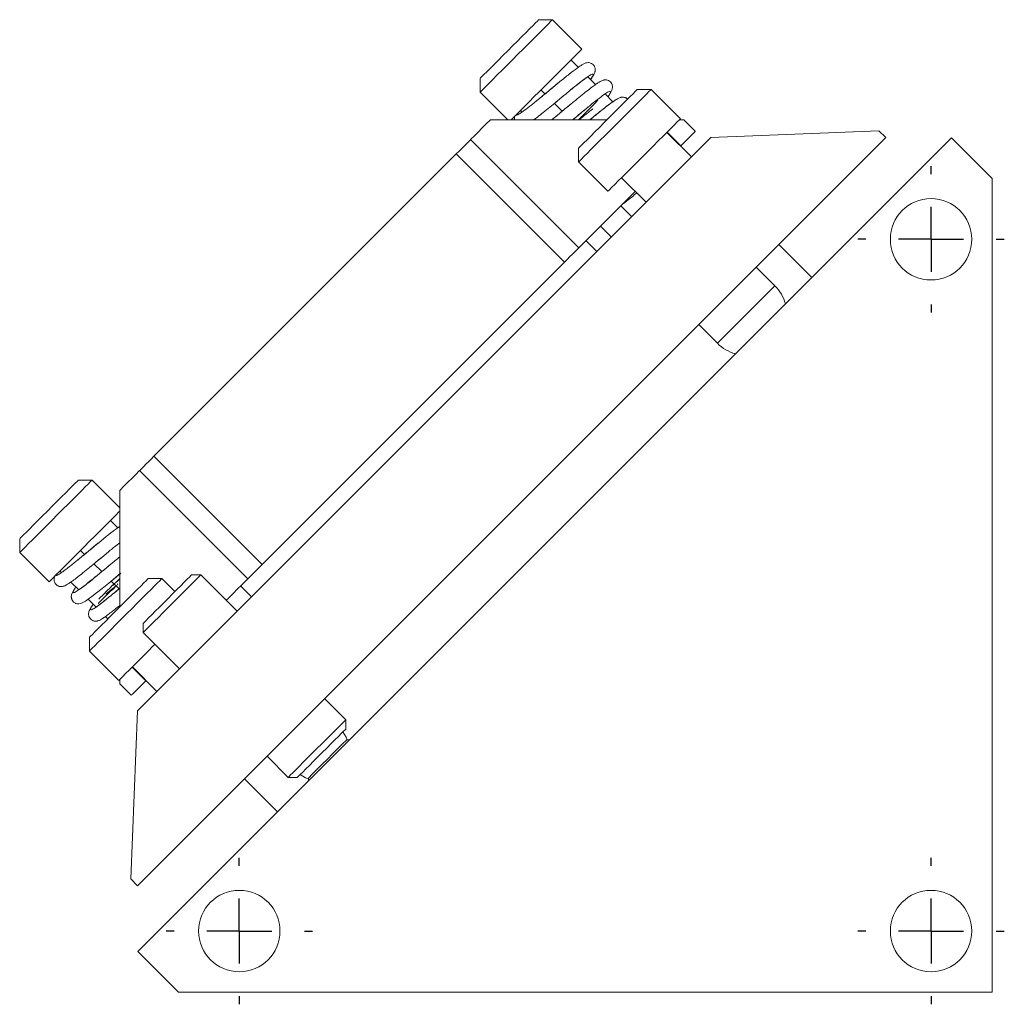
# Model space of a CAD drawing. Header units: inches. Extents: x 2 to 20, y 2.6 to 15.
# Tile 2 of 5: x 11.6 to 14.6, y 2.6 to 5.6. Entities that reach past the tile are written whole.
import ezdxf

# ---------------------------------------------------------------- set-up
doc = ezdxf.new("R2010")
doc.units = ezdxf.units.IN
doc.header["$MEASUREMENT"] = 0
doc.layers.add('SLD-0', color=7, linetype='Continuous')

# ---------------------------------------------------------------- blocks, each defined once
blk = doc.blocks.new('SW_CENTERMARKSYMBOL_7')
at = {"layer": 'SLD-0', "color": 0}
for p, q in [((0, 0.2), (0, 0.225)), ((0, 0), (0, 0.1)), ((-0.2, 0), (-0.225, 0)), ((0, 0), (-0.1, 0)), ((0, 0), (0, -0.1)), ((0, 0), (0.1, 0)), ((0.2, 0), (0.225, 0)), ((0, -0.2), (0, -0.225))]:
    blk.add_line(p, q, dxfattribs=at)
blk = doc.blocks.new('SW_CENTERMARKSYMBOL_8')
at = {"layer": 'SLD-0', "color": 0}
for p, q in [((0, 0.2), (0, 0.225)), ((0, 0), (0, 0.1)), ((-0.2, 0), (-0.225, 0)), ((0, 0), (-0.1, 0)), ((0, 0), (0, -0.1)), ((0, 0), (0.1, 0)), ((0.2, 0), (0.225, 0)), ((0, -0.2), (0, -0.225))]:
    blk.add_line(p, q, dxfattribs=at)
blk = doc.blocks.new('SW_CENTERMARKSYMBOL_9')
at = {"layer": 'SLD-0', "color": 0}
for p, q in [((0, 0.2), (0, 0.225)), ((0, 0), (0, 0.1)), ((-0.2, 0), (-0.225, 0)), ((0, 0), (-0.1, 0)), ((0, 0), (0, -0.1)), ((0, 0), (0.1, 0)), ((0.2, 0), (0.225, 0)), ((0, -0.2), (0, -0.225))]:
    blk.add_line(p, q, dxfattribs=at)

msp = doc.modelspace()

# ---------------------------------------------------------------- linework, layer by layer
at = {"color": 7, "linetype": 'Continuous', "lineweight": 15}
for p, q in [((13.2557, 5.6489), (13.2132, 5.6489)), ((13.3458, 5.5588), (13.2557, 5.6489)), ((13.3347, 5.5027), (13.3122, 5.5252)), ((13.033, 5.4686), (13.033, 5.4262)), ((13.2684, 5.4506), (13.2482, 5.434)), ((13.2684, 5.4507), (13.2757, 5.4566)), ((13.3877, 5.4498), (13.3635, 5.4739)), ((13.033, 5.4262), (13.1178, 5.3414)), ((13.22, 5.433), (13.2322, 5.4207)), ((13.4408, 5.3966), (13.4168, 5.4207)), ((13.5583, 5.4346), (13.5159, 5.4346)), ((13.6485, 5.3445), (13.5583, 5.4346)), ((13.2229, 5.413), (13.2104, 5.4028)), ((13.2853, 5.3677), (13.2612, 5.3917)), ((13.2657, 5.3955), (13.2772, 5.405)), ((13.2772, 5.405), (13.2839, 5.4105)), ((13.3139, 5.3914), (13.3011, 5.3808)), ((13.1567, 5.3696), (13.1614, 5.365)), ((13.3011, 5.3808), (13.2937, 5.3747)), ((13.356, 5.3733), (13.3664, 5.3817)), ((13.4227, 5.3414), (13.0647, 5.3414)), ((13.3175, 5.3414), (13.3301, 5.3518)), ((13.6587, 5.3414), (13.6454, 5.3414)), ((13.6587, 5.3414), (13.694, 5.306)), ((13.6823, 5.2272), (13.6067, 5.3027)), ((13.6078, 5.3039), (13.6499, 5.2618)), ((14.258, 5.3078), (13.7418, 5.2866)), ((14.258, 5.3078), (14.2792, 5.2866)), ((11.9811, 2.9885), (14.2792, 5.2866)), ((11.9811, 3.5259), (13.7418, 5.2866)), ((14.4812, 5.2863), (11.9813, 2.7865)), ((13.0039, 5.2806), (13.3363, 4.9482)), ((14.6063, 5.1612), (14.4812, 5.2863)), ((12.0313, 4.308), (12.9597, 5.2364)), ((12.9597, 5.2364), (13.2921, 4.904)), ((13.3356, 5.2544), (13.3356, 5.2119)), ((13.6487, 5.2607), (13.6499, 5.2618)), ((13.3356, 5.2119), (13.4258, 5.1218)), ((13.4675, 5.1635), (13.5431, 5.088)), ((14.6063, 2.6613), (14.6063, 5.1612)), ((13.4654, 5.0773), (13.4989, 5.0438)), ((13.4027, 5.0147), (13.4363, 4.9811)), ((13.3917, 4.9366), (13.3582, 4.9702)), ((14.0521, 4.8573), (13.951, 4.9585)), ((12.3636, 3.9756), (13.2921, 4.904)), ((13.9387, 4.8316), (13.8814, 4.8889)), ((13.7046, 4.7121), (13.7619, 4.6548)), ((12.0313, 4.308), (12.3636, 3.9756)), ((11.8415, 4.2347), (11.799, 4.2347)), ((11.9263, 4.1499), (11.8415, 4.2347)), ((11.9871, 4.2638), (12.3194, 3.9314)), ((11.9263, 4.2029), (11.9263, 3.845)), ((11.9205, 4.0885), (11.898, 4.111)), ((11.6187, 4.0544), (11.6187, 4.012)), ((11.8542, 4.0364), (11.834, 4.0198)), ((11.8542, 4.0364), (11.8615, 4.0424)), ((11.6187, 4.012), (11.7089, 3.9219)), ((11.8087, 3.9988), (11.7962, 3.9886)), ((11.8058, 4.0188), (11.818, 4.0065)), ((11.863, 3.9908), (11.8697, 3.9963)), ((11.8711, 3.9535), (11.847, 3.9775)), ((11.8515, 3.9813), (11.863, 3.9908)), ((11.8869, 3.9666), (11.8795, 3.9605)), ((11.8997, 3.9772), (11.8869, 3.9666)), ((11.7425, 3.9554), (11.7471, 3.9508)), ((11.9159, 3.9376), (11.9292, 3.9486)), ((12.0557, 3.932), (12.0133, 3.932)), ((12.0956, 3.8922), (12.0557, 3.932)), ((12.1751, 3.9435), (12.1468, 3.9435)), ((12.2869, 3.8317), (12.1751, 3.9435)), ((11.7762, 3.9216), (11.8004, 3.8975)), ((11.9241, 3.9004), (11.9, 3.9245)), ((12.2975, 3.9095), (12.3311, 3.8759)), ((11.8293, 3.8686), (11.8534, 3.8445)), ((11.8823, 3.8156), (11.8896, 3.8083)), ((11.9984, 3.795), (11.9984, 3.7667)), ((11.833, 3.7518), (11.833, 3.7093)), ((11.9984, 3.7667), (12.1101, 3.655)), ((12.0292, 3.7252), (12.0345, 3.7305)), ((11.833, 3.7093), (11.9232, 3.6192)), ((11.9638, 3.6598), (12.0058, 3.6178)), ((11.9649, 3.6609), (12.0405, 3.5854)), ((11.9263, 3.6223), (11.9263, 3.609)), ((11.9263, 3.609), (11.9616, 3.5736)), ((12.0058, 3.6178), (12.0069, 3.6189)), ((12.6204, 3.4982), (12.5556, 3.563)), ((11.9811, 3.5259), (11.9599, 3.0097)), ((12.6204, 3.4699), (12.6204, 3.4982)), ((12.3788, 3.3863), (12.4437, 3.3214)), ((12.3092, 3.3167), (12.4104, 3.2155)), ((12.4437, 3.3214), (12.4719, 3.3214)), ((11.9599, 3.0097), (11.9811, 2.9885)), ((11.9813, 2.7865), (12.1065, 2.6613)), ((12.1065, 2.6613), (14.6063, 2.6613))]:
    msp.add_line(p, q, dxfattribs=at)
at = {"color": 7, "linetype": 'Continuous', "lineweight": 15, "flags": 128}
for points in [[(13.2132, 5.6489), (13.2124, 5.6481), (13.2091, 5.6448), (13.2035, 5.6392), (13.1957, 5.6313), (13.1859, 5.6216), (13.1744, 5.61), (13.1615, 5.5971), (13.1475, 5.5832), (13.1329, 5.5686), (13.118, 5.5537), (13.1033, 5.539), (13.0891, 5.5247), (13.0758, 5.5115)], [(13.0859, 5.4791), (13.1007, 5.4939), (13.1164, 5.5097), (13.1328, 5.526), (13.1494, 5.5427), (13.1659, 5.5592), (13.182, 5.5752), (13.1972, 5.5904), (13.2112, 5.6045), (13.2237, 5.617), (13.2345, 5.6277), (13.2432, 5.6365), (13.2497, 5.643), (13.2539, 5.6472), (13.2556, 5.6489), (13.2557, 5.6489)], [(13.1284, 5.3414), (13.1297, 5.3426), (13.1364, 5.3494), (13.1454, 5.3584), (13.1564, 5.3694), (13.1691, 5.3821), (13.1833, 5.3962), (13.1986, 5.4115), (13.2147, 5.4277), (13.2312, 5.4442), (13.2479, 5.4608), (13.2642, 5.4772), (13.2798, 5.4928), (13.2945, 5.5075), (13.3078, 5.5208), (13.3195, 5.5324), (13.3292, 5.5422), (13.3369, 5.5499), (13.3423, 5.5552), (13.3452, 5.5582), (13.3458, 5.5588)], [(13.0758, 5.5115), (13.0638, 5.4995), (13.0534, 5.4891), (13.045, 5.4807), (13.0386, 5.4743), (13.0346, 5.4703), (13.033, 5.4687), (13.033, 5.4686)], [(13.033, 5.4262), (13.0338, 5.427), (13.037, 5.4303), (13.0426, 5.4359), (13.0505, 5.4438), (13.0605, 5.4538), (13.0724, 5.4657), (13.0859, 5.4791)], [(13.5159, 5.4346), (13.5158, 5.4345), (13.5139, 5.4326), (13.5095, 5.4282), (13.5029, 5.4216), (13.4942, 5.4129), (13.4836, 5.4023), (13.4714, 5.3901), (13.458, 5.3767), (13.4437, 5.3624), (13.4289, 5.3476), (13.414, 5.3327), (13.3995, 5.3182), (13.3856, 5.3043), (13.3729, 5.2916), (13.3616, 5.2803), (13.352, 5.2708), (13.3445, 5.2632), (13.3392, 5.2579), (13.3362, 5.255), (13.3356, 5.2544)], [(13.5583, 5.4346), (13.5582, 5.4345), (13.5562, 5.4325), (13.5517, 5.428), (13.5449, 5.4212), (13.5359, 5.4122), (13.5249, 5.4012), (13.5121, 5.3884), (13.4979, 5.3742), (13.4826, 5.3589), (13.4665, 5.3428), (13.4499, 5.3262), (13.4333, 5.3096), (13.417, 5.2933), (13.4013, 5.2776), (13.3867, 5.263), (13.3734, 5.2497), (13.3618, 5.2381), (13.3521, 5.2284), (13.3444, 5.2207), (13.3391, 5.2154), (13.3362, 5.2125), (13.3356, 5.2119)], [(13.0039, 5.2806), (13.0049, 5.2816), (13.0079, 5.2845), (13.0128, 5.2894), (13.0196, 5.2962), (13.0283, 5.3049), (13.0387, 5.3154), (13.0509, 5.3276), (13.0647, 5.3414)], [(13.5318, 5.2278), (13.5484, 5.2444), (13.5648, 5.2608), (13.5805, 5.2766), (13.5953, 5.2914), (13.6088, 5.3049), (13.6207, 5.3167), (13.6308, 5.3268), (13.6387, 5.3347), (13.6444, 5.3404), (13.6476, 5.3437), (13.6485, 5.3445)], [(13.6499, 5.2618), (13.6585, 5.2705), (13.6668, 5.2788), (13.6744, 5.2864), (13.6811, 5.2931), (13.6866, 5.2986), (13.6907, 5.3027), (13.6932, 5.3052), (13.694, 5.306)], [(12.9597, 5.2364), (12.9683, 5.245), (12.9766, 5.2533), (12.9843, 5.2609), (12.991, 5.2676), (12.9965, 5.2731), (13.0005, 5.2772), (13.0031, 5.2797), (13.0039, 5.2806)], [(13.4258, 5.1218), (13.4258, 5.1218), (13.4275, 5.1235), (13.4316, 5.1276), (13.4381, 5.1341), (13.4468, 5.1428), (13.4575, 5.1535), (13.47, 5.166), (13.484, 5.18), (13.4992, 5.1952), (13.5152, 5.2112), (13.5318, 5.2278)], [(13.3363, 4.9482), (13.3375, 4.9495), (13.3413, 4.9533), (13.3477, 4.9597), (13.3564, 4.9684), (13.3676, 4.9795), (13.3809, 4.9929), (13.3964, 5.0084), (13.4139, 5.0259), (13.4332, 5.0452), (13.4541, 5.0661), (13.4764, 5.0884), (13.4999, 5.1119), (13.5095, 5.1215)], [(13.2921, 4.904), (13.3007, 4.9127), (13.309, 4.921), (13.3166, 4.9286), (13.3233, 4.9353), (13.3288, 4.9408), (13.3329, 4.9449), (13.3354, 4.9474), (13.3363, 4.9482)], [(13.7619, 4.6548), (13.7622, 4.6551), (13.7646, 4.6575), (13.7694, 4.6622), (13.7763, 4.6692), (13.7853, 4.6782), (13.796, 4.6889), (13.8082, 4.7011), (13.8216, 4.7145), (13.8358, 4.7286), (13.8503, 4.7432), (13.8649, 4.7577), (13.879, 4.7719), (13.8924, 4.7853), (13.9046, 4.7975), (13.9153, 4.8082), (13.9243, 4.8172), (13.9312, 4.8241), (13.936, 4.8289), (13.9384, 4.8313), (13.9387, 4.8316)], [(11.9871, 4.2638), (11.9879, 4.2646), (11.9905, 4.2671), (11.9945, 4.2712), (12, 4.2767), (12.0067, 4.2834), (12.0144, 4.291), (12.0227, 4.2993), (12.0313, 4.308)], [(11.799, 4.2347), (11.7982, 4.2338), (11.7949, 4.2306), (11.7893, 4.2249), (11.7814, 4.2171), (11.7717, 4.2073), (11.7601, 4.1958), (11.7472, 4.1829), (11.7333, 4.169), (11.7187, 4.1544), (11.7038, 4.1395), (11.6891, 4.1247), (11.6749, 4.1105), (11.6616, 4.0973)], [(11.6717, 4.0649), (11.6864, 4.0797), (11.7022, 4.0954), (11.7186, 4.1118), (11.7352, 4.1285), (11.7517, 4.145), (11.7678, 4.161), (11.783, 4.1762), (11.797, 4.1902), (11.8095, 4.2028), (11.8203, 4.2135), (11.829, 4.2222), (11.8355, 4.2288), (11.8397, 4.2329), (11.8414, 4.2347), (11.8415, 4.2347)], [(11.9263, 4.2029), (11.9401, 4.2168), (11.9523, 4.2289), (11.9628, 4.2394), (11.9714, 4.2481), (11.9782, 4.2549), (11.9831, 4.2598), (11.9861, 4.2628), (11.9871, 4.2638)], [(11.7089, 3.9219), (11.709, 3.922), (11.711, 3.924), (11.7155, 3.9284), (11.7222, 3.9352), (11.7312, 3.9442), (11.7422, 3.9551), (11.7549, 3.9679), (11.769, 3.982), (11.7844, 3.9973), (11.8005, 4.0134), (11.817, 4.03), (11.8336, 4.0466), (11.85, 4.0629), (11.8656, 4.0786), (11.8803, 4.0933), (11.8936, 4.1066), (11.9053, 4.1182), (11.915, 4.128), (11.9227, 4.1357), (11.9263, 4.1393)], [(11.6616, 4.0973), (11.6496, 4.0853), (11.6392, 4.0749), (11.6308, 4.0664), (11.6244, 4.0601), (11.6204, 4.0561), (11.6188, 4.0545), (11.6187, 4.0544)], [(11.6187, 4.012), (11.6196, 4.0128), (11.6228, 4.016), (11.6284, 4.0217), (11.6363, 4.0296), (11.6463, 4.0396), (11.6582, 4.0514), (11.6717, 4.0649)], [(12.3194, 3.9314), (12.3203, 3.9323), (12.3228, 3.9348), (12.3269, 3.9389), (12.3324, 3.9444), (12.3391, 3.9511), (12.3467, 3.9587), (12.355, 3.967), (12.3636, 3.9756)], [(11.7914, 3.9065), (11.7906, 3.9054), (11.7819, 3.8913), (11.778, 3.882), (11.7771, 3.8765), (11.7774, 3.8748), (11.7778, 3.8734), (11.7779, 3.8728), (11.7781, 3.8721), (11.7783, 3.8712), (11.7785, 3.8702), (11.7793, 3.8677), (11.7806, 3.8648), (11.7844, 3.8599), (11.7883, 3.8571), (11.7901, 3.8562), (11.7916, 3.8556), (11.7944, 3.8548), (11.8006, 3.8545), (11.8085, 3.8565), (11.8206, 3.8628), (11.8294, 3.8687), (11.8407, 3.8769), (11.8549, 3.8879), (11.8723, 3.9018), (11.8928, 3.9185), (11.9159, 3.9376), (11.9159, 3.9376)], [(12.0133, 3.932), (12.0132, 3.9319), (12.0113, 3.93), (12.0069, 3.9256), (12.0003, 3.919), (11.9916, 3.9103), (11.981, 3.8997), (11.9688, 3.8875), (11.9554, 3.8741), (11.9411, 3.8598), (11.9263, 3.845), (11.9114, 3.8301), (11.8968, 3.8156), (11.883, 3.8017), (11.8703, 3.789), (11.859, 3.7777), (11.8494, 3.7682), (11.8419, 3.7606), (11.8366, 3.7553), (11.8336, 3.7524), (11.833, 3.7518)], [(12.0557, 3.932), (12.0556, 3.9319), (12.0536, 3.9299), (12.0491, 3.9254), (12.0423, 3.9186), (12.0333, 3.9096), (12.0223, 3.8986), (12.0095, 3.8858), (11.9953, 3.8716), (11.98, 3.8563), (11.9639, 3.8402), (11.9473, 3.8236), (11.9307, 3.807), (11.9144, 3.7907), (11.8987, 3.775), (11.8841, 3.7604), (11.8708, 3.7471), (11.8592, 3.7355), (11.8495, 3.7258), (11.8418, 3.7181), (11.8365, 3.7128), (11.8336, 3.7099), (11.833, 3.7093)], [(12.1751, 3.9435), (12.1748, 3.9432), (12.1724, 3.9408), (12.1677, 3.936), (12.1607, 3.9291), (12.1518, 3.9201), (12.141, 3.9094), (12.1288, 3.8972), (12.1154, 3.8838), (12.1013, 3.8697), (12.0867, 3.8551), (12.0722, 3.8406), (12.058, 3.8264), (12.0447, 3.813), (12.0325, 3.8008), (12.0217, 3.7901), (12.0127, 3.7811), (12.0058, 3.7742), (12.0011, 3.7694), (11.9987, 3.767), (11.9984, 3.7667)], [(11.9984, 3.795), (11.9989, 3.7955), (12.0018, 3.7985), (12.0071, 3.8038), (12.0147, 3.8113), (12.0242, 3.8209), (12.0354, 3.832), (12.0478, 3.8445), (12.0611, 3.8577), (12.0748, 3.8714), (12.0884, 3.885), (12.1014, 3.8981), (12.1135, 3.9102), (12.1242, 3.9208), (12.1331, 3.9298), (12.14, 3.9366), (12.1446, 3.9412), (12.1467, 3.9433), (12.1468, 3.9435)], [(11.9005, 3.895), (11.9065, 3.901), (11.9132, 3.9077), (11.9148, 3.9093), (11.9151, 3.9096), (11.9152, 3.9097), (11.9152, 3.9097), (11.9152, 3.9097), (11.9152, 3.9097), (11.9152, 3.9097), (11.9152, 3.9097), (11.9147, 3.9093), (11.9143, 3.909), (11.9139, 3.9087), (11.9136, 3.9084), (11.9132, 3.9081), (11.9129, 3.9079), (11.9124, 3.9075), (11.9115, 3.9068), (11.9109, 3.9063), (11.9102, 3.9057), (11.9098, 3.9054), (11.9097, 3.9053), (11.9096, 3.9053), (11.9096, 3.9053), (11.9096, 3.9053), (11.9096, 3.9053), (11.9096, 3.9053), (11.9096, 3.9052), (11.9095, 3.9052), (11.9093, 3.905), (11.9089, 3.9045), (11.9057, 3.9013), (11.9, 3.8956), (11.892, 3.8877), (11.8824, 3.8781), (11.872, 3.8677), (11.8623, 3.8579), (11.8598, 3.8555)], [(11.9044, 3.9105), (11.909, 3.9162), (11.909, 3.9162), (11.909, 3.9162), (11.909, 3.9162), (11.909, 3.9162), (11.909, 3.9162), (11.909, 3.9162), (11.909, 3.9162), (11.9089, 3.9161), (11.9086, 3.9158), (11.9075, 3.9147), (11.9032, 3.9105), (11.8962, 3.9034), (11.8869, 3.8941), (11.8758, 3.883), (11.8643, 3.8715), (11.8617, 3.869)], [(12.2533, 3.8653), (12.2592, 3.8712), (12.2747, 3.8867), (12.2881, 3.9001), (12.2992, 3.9112), (12.308, 3.92), (12.3143, 3.9263), (12.3182, 3.9301), (12.3194, 3.9314)], [(11.9232, 3.6192), (11.9232, 3.6192), (11.9249, 3.6209), (11.929, 3.625), (11.9355, 3.6315), (11.9442, 3.6402), (11.9549, 3.6509), (11.9674, 3.6634), (11.9814, 3.6774), (11.9966, 3.6926), (12.0126, 3.7086), (12.0292, 3.7252)], [(11.9616, 3.5736), (11.9625, 3.5745), (11.965, 3.577), (11.9691, 3.5811), (11.9746, 3.5866), (11.9813, 3.5933), (11.9889, 3.6009), (11.9972, 3.6092), (12.0058, 3.6178)], [(12.4437, 3.3214), (12.444, 3.3217), (12.4464, 3.3241), (12.4511, 3.3289), (12.458, 3.3358), (12.467, 3.3448), (12.4778, 3.3555), (12.49, 3.3677), (12.5033, 3.3811), (12.5175, 3.3953), (12.532, 3.4098), (12.5466, 3.4244), (12.5607, 3.4385), (12.5741, 3.4519), (12.5863, 3.4641), (12.5971, 3.4748), (12.606, 3.4838), (12.613, 3.4907), (12.6177, 3.4955)], [(12.6177, 3.4955), (12.6201, 3.4979), (12.6204, 3.4982)], [(12.6182, 3.4676), (12.6136, 3.4631), (12.6067, 3.4562), (12.5978, 3.4473), (12.5871, 3.4366), (12.575, 3.4245), (12.562, 3.4114), (12.5484, 3.3978), (12.5347, 3.3842), (12.5214, 3.3709), (12.509, 3.3584), (12.4978, 3.3473), (12.4883, 3.3377), (12.4807, 3.3302), (12.4754, 3.3249), (12.4725, 3.322), (12.4719, 3.3214)], [(12.6251, 3.4363), (12.6216, 3.4449), (12.6118, 3.4613)], [(12.6204, 3.4699), (12.6203, 3.4698), (12.6182, 3.4676)], [(12.5056, 3.3193), (12.5185, 3.3321), (12.5328, 3.3465), (12.5482, 3.3619), (12.5641, 3.3777), (12.58, 3.3936), (12.5953, 3.409), (12.6097, 3.4233), (12.6226, 3.4362)], [(12.4806, 3.3301), (12.4969, 3.3203), (12.5055, 3.3168)]]:
    msp.add_lwpolyline(points, dxfattribs=at)
at = {"color": 7, "linetype": 'Continuous', "lineweight": 15}
for centre in [(14.4183, 4.9743), (12.2933, 2.8493), (14.4183, 2.8493)]:
    msp.add_circle(centre, 0.125, dxfattribs=at)
for centre, radius, start, end in [((13.8503, 4.7432), 0.125, 15.2502, 45), ((13.8503, 4.7432), 0.125, 225, 254.7498), ((11.8421, 4.0049), 0.1111, 307.0169, 319.2572), ((11.9031, 3.9251), 0.0195, 308.8125, 333.066), ((12.6304, 3.3115), 0.125, 89.5877, 93.5904), ((12.6304, 3.3115), 0.125, 176.4096, 180.4123)]:
    msp.add_arc(centre, radius, start, end, dxfattribs=at)
for points, knots in [([(13.3725, 5.4649), (13.3725, 5.465), (13.3751, 5.4684), (13.3784, 5.4736), (13.3831, 5.4815), (13.3854, 5.4866), (13.3864, 5.4904), (13.3868, 5.4932), (13.3869, 5.4973), (13.386, 5.5018), (13.384, 5.5064), (13.3809, 5.5107), (13.3757, 5.5147), (13.3697, 5.5168), (13.363, 5.5173), (13.3569, 5.5159), (13.3498, 5.5127), (13.3412, 5.5074), (13.3283, 5.4984), (13.3075, 5.4825), (13.2851, 5.4644), (13.2716, 5.4533), (13.2684, 5.4506)], [0, 0, 0, 0, 0.0006475, 0.0668303, 0.122766, 0.2032764, 0.2276749, 0.2418387, 0.2642235, 0.2878382, 0.3024509, 0.3239799, 0.3517866, 0.3789391, 0.4055687, 0.4605929, 0.5379641, 0.6023407, 0.6746717, 0.8174088, 0.9563674, 1, 1, 1, 1]), ([(13.3724, 5.465), (13.3739, 5.4672), (13.3795, 5.475), (13.3819, 5.4813), (13.3787, 5.4831), (13.3673, 5.4767), (13.349, 5.4634), (13.3251, 5.4445), (13.2976, 5.4219), (13.2763, 5.4042), (13.2656, 5.3953), (13.2642, 5.3942)], [0, 0, 0, 0, 0.0498482, 0.1828293, 0.3158236, 0.448817, 0.5817973, 0.7147786, 0.8477729, 0.980766, 1, 1, 1, 1]), ([(13.2839, 5.4105), (13.2909, 5.4163), (13.307, 5.4297), (13.33, 5.4485), (13.3497, 5.4642), (13.3636, 5.4738), (13.3652, 5.4752), (13.3658, 5.4758)], [0, 0, 0, 0, 0.175606, 0.406223, 0.634991, 0.854092, 1, 1, 1, 1]), ([(13.1449, 5.3579), (13.1448, 5.3575), (13.1442, 5.3549), (13.1505, 5.3577), (13.1642, 5.3663), (13.185, 5.3822), (13.2107, 5.4029), (13.239, 5.4263), (13.2592, 5.4431), (13.2683, 5.4506), (13.2684, 5.4507)], [0, 0, 0, 0, 0.027267, 0.189213, 0.351174, 0.513134, 0.675078, 0.837024, 0.998985, 1, 1, 1, 1]), ([(13.4256, 5.4119), (13.4275, 5.4146), (13.4318, 5.4208), (13.4361, 5.4281), (13.4393, 5.4359), (13.4401, 5.443), (13.4388, 5.4496), (13.4361, 5.4552), (13.4309, 5.4605), (13.4245, 5.4634), (13.4193, 5.4641), (13.4153, 5.464), (13.4124, 5.4634), (13.4072, 5.4619), (13.4003, 5.4582), (13.3902, 5.4517), (13.3791, 5.4437), (13.3647, 5.4327), (13.3467, 5.4184), (13.3293, 5.4041), (13.3178, 5.3947), (13.3139, 5.3914)], [0, 0, 0, 0, 0.0557353, 0.127788, 0.189613, 0.2431354, 0.2678216, 0.2947004, 0.326445, 0.3557683, 0.3793973, 0.3985873, 0.4198343, 0.4512649, 0.5445934, 0.6062222, 0.6775767, 0.7584898, 0.8487817, 0.9483272, 1, 1, 1, 1]), ([(13.2482, 5.434), (13.2396, 5.4268), (13.2309, 5.4195), (13.223, 5.4131), (13.2229, 5.413)], [0, 0, 0, 0, 0.986494, 1, 1, 1, 1]), ([(13.4255, 5.412), (13.4279, 5.4156), (13.4338, 5.4244), (13.4347, 5.4298), (13.4287, 5.4288), (13.415, 5.42), (13.3946, 5.4046), (13.3693, 5.3842), (13.3426, 5.3622), (13.3252, 5.3478), (13.3175, 5.3414)], [0, 0, 0, 0, 0.095059, 0.228111, 0.361164, 0.49423, 0.627295, 0.760348, 0.893401, 1, 1, 1, 1]), ([(13.1982, 5.3414), (13.1986, 5.3417), (13.2033, 5.3451), (13.2143, 5.3537), (13.2321, 5.3678), (13.2498, 5.3823), (13.2615, 5.392), (13.2657, 5.3955)], [0, 0, 0, 0, 0.027966, 0.268597, 0.536546, 0.831492, 1, 1, 1, 1]), ([(13.2531, 5.3414), (13.2538, 5.342), (13.2624, 5.3488), (13.2827, 5.3656), (13.3037, 5.383), (13.3144, 5.3918), (13.3158, 5.3929)], [0, 0, 0, 0, 0.040679, 0.487749, 0.934814, 1, 1, 1, 1]), ([(13.3353, 5.3414), (13.3371, 5.3432), (13.3417, 5.3479), (13.3501, 5.3562), (13.3609, 5.367), (13.3733, 5.3794), (13.3852, 5.3913), (13.3914, 5.3975), (13.3942, 5.4003)], [0, 0, 0, 0, 0.080858, 0.211572, 0.377418, 0.578357, 0.814343, 1, 1, 1, 1]), ([(13.4861, 5.4048), (13.4859, 5.4051), (13.4847, 5.4066), (13.482, 5.4082), (13.478, 5.41), (13.474, 5.4109), (13.4708, 5.4111), (13.468, 5.4109), (13.4663, 5.4106), (13.4632, 5.4098), (13.4586, 5.4078), (13.4514, 5.4038), (13.441, 5.397), (13.4263, 5.3862), (13.4067, 5.3709), (13.3874, 5.3553), (13.3747, 5.3448), (13.3706, 5.3414)], [0, 0, 0, 0, 0.006681, 0.03569, 0.054924, 0.084229, 0.110394, 0.122994, 0.149403, 0.1976, 0.267322, 0.358107, 0.469384, 0.600597, 0.751098, 0.920318, 1, 1, 1, 1]), ([(13.3706, 5.3414), (13.375, 5.345), (13.389, 5.3566), (13.4104, 5.374), (13.4296, 5.3891), (13.4369, 5.394), (13.4392, 5.3955)], [0, 0, 0, 0, 0.156199, 0.498635, 0.841067, 1, 1, 1, 1]), ([(13.1408, 5.3538), (13.1401, 5.3523), (13.1385, 5.3488), (13.1385, 5.3441), (13.1385, 5.3414)], [0, 0, 0, 0, 0.430441, 1, 1, 1, 1]), ([(13.2937, 5.3747), (13.2883, 5.3702), (13.2748, 5.3591), (13.2609, 5.3475), (13.2539, 5.3419), (13.2533, 5.3414)], [0, 0, 0, 0, 0.382329, 0.942877, 1, 1, 1, 1]), ([(13.3301, 5.3518), (13.3389, 5.3592), (13.3479, 5.3666), (13.3559, 5.3732), (13.356, 5.3733)], [0, 0, 0, 0, 0.983625, 1, 1, 1, 1]), ([(13.3369, 5.3414), (13.3384, 5.3426), (13.3411, 5.3448), (13.3456, 5.3483), (13.3504, 5.3522), (13.3553, 5.356), (13.3624, 5.3617), (13.3704, 5.3681), (13.3767, 5.373), (13.3793, 5.375)], [0, 0, 0, 0, 0.102735, 0.183963, 0.307039, 0.430133, 0.520747, 0.803656, 1, 1, 1, 1]), ([(13.4674, 5.0794), (13.4717, 5.0827), (13.4803, 5.0893), (13.4951, 5.101), (13.5065, 5.1102), (13.5131, 5.1157), (13.5144, 5.1167)], [0, 0, 0, 0, 0.3107607, 0.6228818, 0.9305652, 1, 1, 1, 1]), ([(11.9263, 4.0926), (11.9233, 4.0905), (11.9139, 4.0841), (11.8932, 4.0682), (11.8709, 4.0502), (11.8574, 4.0391), (11.8542, 4.0364)], [0, 0, 0, 0, 0.1695233, 0.5338936, 0.8886167, 1, 1, 1, 1]), ([(11.7307, 3.9437), (11.7306, 3.9433), (11.73, 3.9407), (11.7363, 3.9435), (11.7499, 3.9521), (11.7708, 3.968), (11.7964, 3.9887), (11.8248, 4.0121), (11.8449, 4.0289), (11.8541, 4.0364), (11.8542, 4.0364)], [0, 0, 0, 0, 0.027267, 0.189213, 0.351174, 0.513134, 0.675078, 0.837023, 0.998985, 1, 1, 1, 1]), ([(11.9263, 4.0423), (11.9211, 4.0382), (11.9083, 4.0282), (11.8832, 4.0075), (11.8621, 3.99), (11.8514, 3.9811), (11.85, 3.98)], [0, 0, 0, 0, 0.240132, 0.594446, 0.948758, 1, 1, 1, 1]), ([(11.834, 4.0198), (11.8254, 4.0126), (11.8166, 4.0053), (11.8088, 3.9989), (11.8087, 3.9988)], [0, 0, 0, 0, 0.98649, 1, 1, 1, 1]), ([(11.9263, 3.999), (11.9214, 3.995), (11.9128, 3.988), (11.9036, 3.9805), (11.8997, 3.9772)], [0, 0, 0, 0, 0.572183, 1, 1, 1, 1]), ([(11.7266, 3.9396), (11.7259, 3.938), (11.7244, 3.9343), (11.7238, 3.9284), (11.7251, 3.9219), (11.7278, 3.9162), (11.7331, 3.9109), (11.7394, 3.908), (11.7455, 3.9072), (11.7508, 3.9077), (11.7565, 3.9095), (11.7642, 3.9135), (11.7745, 3.9203), (11.7857, 3.9283), (11.8, 3.9393), (11.8179, 3.9536), (11.8356, 3.9681), (11.8473, 3.9777), (11.8515, 3.9813)], [0, 0, 0, 0, 0.043213, 0.105274, 0.134118, 0.165623, 0.202886, 0.237581, 0.266019, 0.301393, 0.35383, 0.464208, 0.536409, 0.619673, 0.713825, 0.818665, 0.934068, 1, 1, 1, 1]), ([(11.7915, 3.9064), (11.7898, 3.9039), (11.7841, 3.8959), (11.782, 3.8897), (11.7857, 3.8885), (11.7976, 3.8954), (11.8162, 3.9091), (11.8405, 3.9283), (11.8682, 3.9511), (11.8895, 3.9688), (11.9002, 3.9776), (11.9016, 3.9787)], [0, 0, 0, 0, 0.057418, 0.189318, 0.321231, 0.453143, 0.585042, 0.716942, 0.848854, 0.980766, 1, 1, 1, 1]), ([(11.8795, 3.9605), (11.874, 3.9559), (11.8605, 3.9447), (11.8405, 3.9282), (11.8208, 3.9125), (11.8066, 3.9016), (11.7981, 3.8963), (11.7983, 3.8959), (11.7984, 3.8957)], [0, 0, 0, 0, 0.138706, 0.342069, 0.546875, 0.752893, 0.929643, 1, 1, 1, 1]), ([(11.9263, 3.9462), (11.9165, 3.9381), (11.9062, 3.9295), (11.8967, 3.9217), (11.8962, 3.9213)], [0, 0, 0, 0, 0.954118, 1, 1, 1, 1]), ([(11.845, 3.8541), (11.8442, 3.853), (11.8389, 3.8458), (11.8356, 3.8389), (11.8365, 3.8349), (11.8459, 3.8393), (11.8624, 3.8508), (11.8849, 3.8684), (11.9071, 3.8864), (11.9215, 3.8983), (11.9263, 3.9023)], [0, 0, 0, 0, 0.026159, 0.176152, 0.326143, 0.47612, 0.626098, 0.77609, 0.926082, 1, 1, 1, 1]), ([(11.9263, 3.9023), (11.9211, 3.898), (11.9061, 3.8855), (11.8841, 3.8675), (11.8641, 3.8519), (11.8533, 3.8442), (11.8494, 3.8421), (11.8497, 3.8421), (11.8497, 3.8421)], [0, 0, 0, 0, 0.1345168, 0.3886875, 0.6418434, 0.849251, 0.9849529, 1, 1, 1, 1]), ([(11.9094, 3.9051), (11.9091, 3.9049), (11.9086, 3.9044), (11.9079, 3.904), (11.9076, 3.9036), (11.9073, 3.9035), (11.9073, 3.9034), (11.9073, 3.9034), (11.9072, 3.9034), (11.9069, 3.9031), (11.9051, 3.9016), (11.9007, 3.8982), (11.895, 3.8937), (11.8893, 3.8893), (11.8858, 3.8866), (11.8841, 3.8853), (11.8838, 3.8851)], [0, 0, 0, 0, 0.032005, 0.057178, 0.071216, 0.077472, 0.078991, 0.079696, 0.079755, 0.081731, 0.116123, 0.282789, 0.579548, 0.772915, 0.966312, 1, 1, 1, 1]), ([(11.9146, 3.9207), (11.9149, 3.9209), (11.9154, 3.9213), (11.9162, 3.9219), (11.9167, 3.9224), (11.9172, 3.9228), (11.9176, 3.9231), (11.9192, 3.9244), (11.9221, 3.9268), (11.9249, 3.929), (11.9263, 3.9301)], [0, 0, 0, 0, 0.076271, 0.136252, 0.195982, 0.227951, 0.250343, 0.290154, 0.652446, 1, 1, 1, 1]), ([(11.8423, 3.8504), (11.8415, 3.8492), (11.8385, 3.8449), (11.8342, 3.8376), (11.8309, 3.8306), (11.83, 3.8239), (11.8304, 3.8184), (11.8325, 3.8124), (11.8365, 3.8072), (11.8408, 3.8041), (11.8454, 3.8021), (11.8499, 3.8012), (11.854, 3.8013), (11.8569, 3.8017), (11.8606, 3.8027), (11.8658, 3.805), (11.8735, 3.8096), (11.8823, 3.8156), (11.8936, 3.8238), (11.9071, 3.8342), (11.9181, 3.843), (11.9248, 3.8484), (11.9263, 3.8496)], [0, 0, 0, 0, 0.02924, 0.102951, 0.215278, 0.254557, 0.285047, 0.316137, 0.347976, 0.372627, 0.389359, 0.416397, 0.442028, 0.458245, 0.486181, 0.578364, 0.64241, 0.718188, 0.80424, 0.890962, 0.976446, 1, 1, 1, 1])]:
    msp.add_open_spline(points, degree=3, knots=knots, dxfattribs=at)

# ---------------------------------------------------------------- block references
at = {"layer": 'SLD-0', "color": 7}
for name, p in [('SW_CENTERMARKSYMBOL_8', (14.4183, 4.9743)), ('SW_CENTERMARKSYMBOL_9', (12.2933, 2.8493)), ('SW_CENTERMARKSYMBOL_7', (14.4183, 2.8493))]:
    msp.add_blockref(name, p, dxfattribs=at)

doc.saveas('drawing.dxf')
